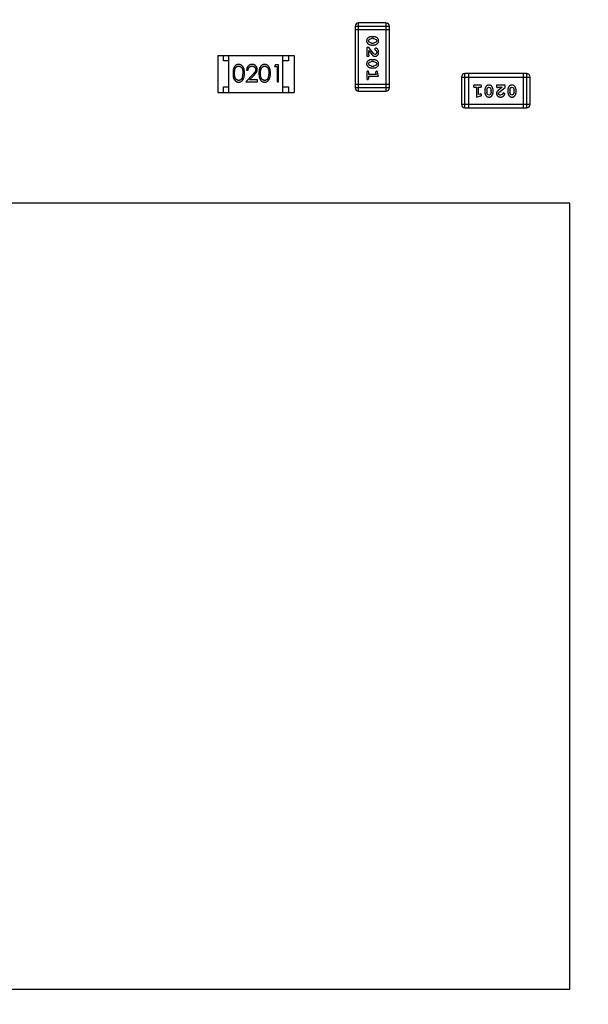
# Model space of a CAD drawing. Header units: inches. Extents: x 246 to 500, y -220 to -17.
# Tile 99 of 118: x 461 to 466, y -104 to -95. Entities that reach past the tile are written whole.
import ezdxf

# ---------------------------------------------------------------- set-up
doc = ezdxf.new("R2010")
doc.units = ezdxf.units.IN
doc.header["$LTSCALE"] = 1.21
doc.header["$MEASUREMENT"] = 0
doc.header["$PDMODE"] = 3
doc.header["$PDSIZE"] = 0.3125
doc.layers.get('0').update_dxf_attribs({"linetype": 'CONTINUOUS'})
doc.layers.get('Defpoints').update_dxf_attribs({"linetype": 'CONTINUOUS'})
doc.layers.add('DIM', color=3, linetype='CONTINUOUS')
doc.styles.get("Standard").update_dxf_attribs({"font": 'txt', "width": 0.8})
doc.dimstyles.get("Standard").update_dxf_attribs({"dimtxt": 0.15625, "dimasz": 0.1875, "dimexe": 0.125, "dimexo": 0.0625, "dimgap": 0.09, "dimtad": 0, "dimtih": 1, "dimtoh": 1, "dimzin": 4, "dimdsep": 46, "dimtxsty": 'Standard', "dimblk": '_FILLED', "dimblk1": '_FILLED', "dimblk2": '_FILLED', "dimcen": 0.09, "dimazin": 1, "dimtp": 0.01, "dimtm": 0.01, "dimtfac": 1, "dimtofl": 0, "dimtmove": 0, "dimatfit": 3, "dimldrblk": '_FILLED', "dimfxl": 1, "dimtolj": 1, "dimtzin": 4, "dimarcsym": 0})

# ---------------------------------------------------------------- blocks, each defined once
blk = doc.blocks.new('_FILLED')
at = {"color": 0, "linetype": 'ByBlock'}
blk.add_solid([(0, 0), (-1, 0.1667), (-1, -0.1667)], dxfattribs=at)
blk = doc.blocks.new('*D60')
at = {"layer": 'Defpoints', "color": 0}
for p in [(481.9401, -91.8581), (457.6897, -127.8567), (492.1011, -127.8567)]:
    blk.add_point(p, dxfattribs=at)
at = {"layer": 'DIM', "color": 0, "lineweight": -2}
for p, q in [((482.0026, -91.8581), (492.2261, -91.8581)), ((492.1011, -93.8581), (492.1011, -106.8341)), ((492.1011, -125.8567), (492.1011, -112.8807)), ((457.7522, -127.8567), (492.2261, -127.8567))]:
    blk.add_line(p, q, dxfattribs=at)
at = {"layer": 'DIM', "color": 0, "lineweight": -2, "xscale": 2, "yscale": 2, "zscale": 2}
for p, rotation in [((492.1011, -91.8581), 90), ((492.1011, -127.8567), 270)]:
    blk.add_blockref('_FILLED', p, dxfattribs=dict(at, rotation=rotation))
at = {"layer": 'DIM', "color": 0, "insert": (492.1011, -109.8574), "char_height": 2, "attachment_point": 5, "rotation": 90}
blk.add_mtext('\\A1;36.00', dxfattribs=at)

msp = doc.modelspace()

# ---------------------------------------------------------------- linework, layer by layer
at = {"color": 7, "linetype": 'Continuous'}
for p, q in [((463.8879, -95.0844), (463.8879, -95.6331)), ((463.8879, -95.0844), (464.1927, -95.0844)), ((463.8879, -95.1149), (464.1927, -95.1149)), ((463.9184, -95.6636), (463.9184, -95.054)), ((464.1622, -95.054), (463.9184, -95.054)), ((464.1622, -95.054), (464.1622, -95.6636)), ((464.1927, -95.6331), (464.1927, -95.0844)), ((464.0072, -95.2149), (464.0125, -95.2028)), ((464.0125, -95.2028), (464.0348, -95.1951)), ((464.0523, -95.1778), (464.0345, -95.1778)), ((464.052, -95.1951), (464.0348, -95.1951)), ((464.052, -95.1951), (464.0738, -95.2024)), ((464.0738, -95.2024), (464.0796, -95.2148)), ((463.9915, -95.2754), (463.9915, -95.3525)), ((464.0104, -95.2754), (463.9915, -95.2754)), ((464.013, -95.2272), (464.0072, -95.2149)), ((464.0554, -95.3304), (464.0104, -95.2754)), ((464.0348, -95.2345), (464.013, -95.2272)), ((464.0345, -95.2518), (464.0523, -95.2518)), ((464.0348, -95.2345), (464.052, -95.2345)), ((464.0743, -95.2269), (464.052, -95.2345)), ((464.0676, -95.2785), (464.0592, -95.2873)), ((464.0592, -95.2873), (464.0657, -95.2958)), ((464.0657, -95.2958), (464.0742, -95.3008)), ((464.0796, -95.2148), (464.0743, -95.2269)), ((462.6651, -95.3438), (462.6651, -95.6738)), ((462.6651, -95.3438), (463.3451, -95.3438)), ((462.7151, -95.3938), (462.7151, -95.3438)), ((462.7651, -95.6738), (462.7651, -95.3438)), ((463.2451, -95.6738), (463.2451, -95.3438)), ((463.2951, -95.3438), (463.2951, -95.3938)), ((463.3451, -95.3438), (463.3451, -95.6738)), ((463.9915, -95.3525), (463.9994, -95.3525)), ((464.0088, -95.3383), (464.0088, -95.3021)), ((464.0088, -95.3021), (464.0358, -95.3357)), ((464.012, -95.3438), (464.0088, -95.3383)), ((464.0523, -95.3823), (464.0345, -95.3823)), ((464.0651, -95.3352), (464.0554, -95.3304)), ((464.0742, -95.3008), (464.0796, -95.3157)), ((462.7651, -95.3938), (462.7151, -95.3938)), ((463.1792, -95.4285), (463.1704, -95.4439)), ((463.1704, -95.4439), (463.1934, -95.4439)), ((463.2069, -95.4285), (463.1792, -95.4285)), ((463.1934, -95.4439), (463.1934, -95.5785)), ((463.2069, -95.5785), (463.2069, -95.4285)), ((463.2951, -95.3938), (463.2451, -95.3938)), ((464.0072, -95.4194), (464.0125, -95.4073)), ((464.013, -95.4317), (464.0072, -95.4194)), ((464.0125, -95.4073), (464.0348, -95.3997)), ((464.0348, -95.439), (464.013, -95.4317)), ((464.0345, -95.4563), (464.0523, -95.4563)), ((464.052, -95.3997), (464.0348, -95.3997)), ((464.0348, -95.439), (464.052, -95.439)), ((464.052, -95.3997), (464.0738, -95.4069)), ((464.0743, -95.4314), (464.052, -95.439)), ((464.0738, -95.4069), (464.0796, -95.4193)), ((464.0796, -95.4193), (464.0743, -95.4314)), ((462.8896, -95.5035), (462.8839, -95.5412)), ((462.9747, -95.5164), (462.9165, -95.5785)), ((462.9223, -95.4746), (462.9357, -95.4746)), ((462.9486, -95.5631), (462.9862, -95.5231)), ((463.1204, -95.5035), (463.1147, -95.5412)), ((463.9915, -95.4956), (463.9915, -95.5475)), ((464.0088, -95.5129), (464.0088, -95.4956)), ((464.0738, -95.5129), (464.0088, -95.5129)), ((464.0088, -95.5475), (464.0088, -95.5302)), ((464.0088, -95.5302), (464.0969, -95.5302)), ((464.0779, -95.4846), (464.0686, -95.4925)), ((464.0686, -95.4925), (464.0696, -95.4979)), ((464.0696, -95.4979), (464.0738, -95.5129)), ((464.0969, -95.5302), (464.087, -95.4936)), ((464.8346, -95.5369), (464.8346, -95.7807)), ((464.8346, -95.5369), (465.4442, -95.5369)), ((464.865, -95.8112), (464.865, -95.5064)), ((465.4137, -95.5064), (464.865, -95.5064)), ((464.8955, -95.5064), (464.8955, -95.8112)), ((465.3832, -95.5064), (465.3832, -95.8112)), ((465.4137, -95.5064), (465.4137, -95.8112)), ((465.4442, -95.7807), (465.4442, -95.5369)), ((462.7151, -95.6738), (462.7151, -95.6238)), ((462.7151, -95.6238), (462.7651, -95.6238)), ((462.9165, -95.5785), (463.0184, -95.5785)), ((463.0184, -95.5631), (462.9486, -95.5631)), ((463.0184, -95.5785), (463.0184, -95.5631)), ((463.1934, -95.5785), (463.2069, -95.5785)), ((463.2451, -95.6238), (463.2951, -95.6238)), ((463.2951, -95.6238), (463.2951, -95.6738)), ((464.1927, -95.6026), (463.8879, -95.6026)), ((464.1927, -95.6331), (463.8879, -95.6331)), ((465.0025, -95.61), (464.9506, -95.61)), ((464.9506, -95.6273), (464.9679, -95.6273)), ((464.9679, -95.6273), (464.9679, -95.7154)), ((464.9852, -95.6923), (464.9852, -95.6273)), ((464.9852, -95.6273), (465.0025, -95.6273)), ((465.0591, -95.6533), (465.0664, -95.6316)), ((465.0664, -95.6316), (465.0787, -95.6258)), ((465.0787, -95.6258), (465.0908, -95.6311)), ((465.0908, -95.6311), (465.0985, -95.6533)), ((465.1457, -95.61), (465.1457, -95.6179)), ((465.2227, -95.61), (465.1457, -95.61)), ((465.1543, -95.6305), (465.1598, -95.6273)), ((465.1598, -95.6273), (465.196, -95.6273)), ((465.196, -95.6273), (465.1624, -95.6544)), ((465.1677, -95.6739), (465.2227, -95.6289)), ((465.2227, -95.6289), (465.2227, -95.61)), ((465.2636, -95.6533), (465.2709, -95.6316)), ((465.2709, -95.6316), (465.2832, -95.6258)), ((465.2832, -95.6258), (465.2953, -95.6311)), ((465.2953, -95.6311), (465.303, -95.6533)), ((462.6651, -95.6738), (463.3451, -95.6738)), ((463.9184, -95.6636), (464.1622, -95.6636)), ((464.9679, -95.7154), (465.0045, -95.7056)), ((465.0002, -95.6882), (464.9852, -95.6923)), ((465.0056, -95.6871), (465.0002, -95.6882)), ((465.0135, -95.6964), (465.0056, -95.6871)), ((465.0418, -95.6531), (465.0418, -95.6708)), ((465.0591, -95.6533), (465.0591, -95.6706)), ((465.0667, -95.6928), (465.0591, -95.6706)), ((465.0788, -95.6981), (465.0667, -95.6928)), ((465.0912, -95.6923), (465.0788, -95.6981)), ((465.0985, -95.6706), (465.0912, -95.6923)), ((465.0985, -95.6706), (465.0985, -95.6533)), ((465.1158, -95.6708), (465.1158, -95.6531)), ((465.163, -95.6836), (465.1677, -95.6739)), ((465.1973, -95.6927), (465.1825, -95.6981)), ((465.2023, -95.6842), (465.1973, -95.6927)), ((465.2108, -95.6777), (465.2023, -95.6842)), ((465.2196, -95.6861), (465.2108, -95.6777)), ((465.2463, -95.6531), (465.2463, -95.6708)), ((465.2636, -95.6533), (465.2636, -95.6706)), ((465.2712, -95.6928), (465.2636, -95.6706)), ((465.2834, -95.6981), (465.2712, -95.6928)), ((465.2957, -95.6923), (465.2834, -95.6981)), ((465.303, -95.6706), (465.2957, -95.6923)), ((465.303, -95.6706), (465.303, -95.6533)), ((465.3203, -95.6708), (465.3203, -95.6531)), ((465.4442, -95.7807), (464.8346, -95.7807)), ((464.865, -95.8112), (465.4137, -95.8112)), ((465.7989, -96.6587), (458.7989, -96.6587)), ((465.7989, -103.6587), (465.7989, -96.6587)), ((458.7989, -103.6587), (465.7989, -103.6587))]:
    msp.add_line(p, q, dxfattribs=at)
for centre, start, end in [((463.9184, -95.0844), 89.9999, 179.9999), ((464.1622, -95.0844), 359.9999, 89.9999), ((464.865, -95.5369), 89.9999, 179.9999), ((465.4137, -95.5369), 359.9999, 89.9999), ((463.9184, -95.6331), 179.9999, 269.9999), ((464.1622, -95.6331), 269.9999, 359.9999), ((464.865, -95.7807), 179.9999, 269.9999), ((465.4137, -95.7807), 269.9999, 359.9999)]:
    msp.add_arc(centre, 0.0305, start, end, dxfattribs=at)
for points, knots in [([(464.0345, -95.1778), (464.0335, -95.1779), (464.0313, -95.1779), (464.0282, -95.1782), (464.025, -95.1787), (464.0219, -95.1794), (464.0189, -95.1803), (464.0159, -95.1814), (464.0129, -95.1826), (464.0101, -95.1841), (464.0073, -95.1857), (464.0048, -95.1873), (464.0025, -95.189), (464.0004, -95.1906), (463.9985, -95.1923), (463.9968, -95.194), (463.9954, -95.1957), (463.9938, -95.1981), (463.9922, -95.2013), (463.9909, -95.2055), (463.9901, -95.2101), (463.99, -95.2132), (463.9899, -95.2149)], [0, 0, 0, 0, 0.049886, 0.09882, 0.148132, 0.19689, 0.246038, 0.295176, 0.345305, 0.395692, 0.445312, 0.491875, 0.535813, 0.577009, 0.616081, 0.652689, 0.687585, 0.720206, 0.785062, 0.85223, 0.923759, 1, 1, 1, 1]), ([(464.0969, -95.2146), (464.0969, -95.2132), (464.0968, -95.2104), (464.0961, -95.2063), (464.095, -95.2025), (464.0934, -95.1989), (464.0913, -95.1956), (464.0888, -95.1925), (464.0858, -95.1898), (464.0824, -95.1873), (464.0789, -95.1851), (464.0752, -95.1832), (464.0715, -95.1815), (464.0677, -95.1802), (464.0639, -95.1791), (464.0601, -95.1784), (464.0562, -95.1779), (464.0536, -95.1779), (464.0523, -95.1778)], [0, 0, 0, 0, 0.06692, 0.130834, 0.19258, 0.252759, 0.312631, 0.373411, 0.436359, 0.501894, 0.568244, 0.632472, 0.69556, 0.757163, 0.818592, 0.878885, 0.939235, 1, 1, 1, 1]), ([(463.9899, -95.2149), (463.99, -95.2163), (463.99, -95.2191), (463.9908, -95.2232), (463.9919, -95.2271), (463.9935, -95.2306), (463.9955, -95.234), (463.998, -95.237), (464.001, -95.2398), (464.0043, -95.2423), (464.0079, -95.2445), (464.0116, -95.2464), (464.0153, -95.2481), (464.0191, -95.2494), (464.0229, -95.2505), (464.0267, -95.2512), (464.0306, -95.2517), (464.0332, -95.2517), (464.0345, -95.2518)], [0, 0, 0, 0, 0.067217, 0.131051, 0.19272, 0.252824, 0.312745, 0.373449, 0.436041, 0.501494, 0.567761, 0.632087, 0.695096, 0.757109, 0.817993, 0.878657, 0.939311, 1, 1, 1, 1]), ([(464.0523, -95.2518), (464.0534, -95.2518), (464.0555, -95.2517), (464.0587, -95.2514), (464.0618, -95.2509), (464.0649, -95.2502), (464.068, -95.2493), (464.071, -95.2482), (464.074, -95.2469), (464.0768, -95.2454), (464.0796, -95.2438), (464.0821, -95.2422), (464.0845, -95.2405), (464.0866, -95.2388), (464.0884, -95.2371), (464.0901, -95.2354), (464.0915, -95.2337), (464.0931, -95.2313), (464.0947, -95.2281), (464.096, -95.224), (464.0968, -95.2194), (464.0969, -95.2163), (464.0969, -95.2146)], [0, 0, 0, 0, 0.049855, 0.099516, 0.148482, 0.19758, 0.246804, 0.296268, 0.346517, 0.397047, 0.446826, 0.49336, 0.537801, 0.579207, 0.617974, 0.654833, 0.689171, 0.722088, 0.786392, 0.853518, 0.924186, 1, 1, 1, 1]), ([(464.0969, -95.3158), (464.0968, -95.3141), (464.0967, -95.3107), (464.0959, -95.3058), (464.0944, -95.301), (464.0925, -95.2966), (464.09, -95.2924), (464.0872, -95.2888), (464.0839, -95.2856), (464.0803, -95.2831), (464.0768, -95.2811), (464.0735, -95.2797), (464.0704, -95.2787), (464.0685, -95.2786), (464.0676, -95.2785)], [0, 0, 0, 0, 0.098286, 0.193983, 0.289056, 0.384352, 0.477435, 0.566197, 0.652355, 0.737986, 0.818188, 0.887401, 0.94802, 1, 1, 1, 1]), ([(464.0345, -95.3823), (464.0335, -95.3824), (464.0313, -95.3824), (464.0282, -95.3827), (464.025, -95.3832), (464.0219, -95.3839), (464.0189, -95.3848), (464.0159, -95.3859), (464.0129, -95.3872), (464.0101, -95.3886), (464.0073, -95.3902), (464.0048, -95.3918), (464.0025, -95.3935), (464.0004, -95.3951), (463.9985, -95.3968), (463.9968, -95.3985), (463.9954, -95.4003), (463.9938, -95.4026), (463.9922, -95.4058), (463.9909, -95.41), (463.9901, -95.4146), (463.99, -95.4177), (463.9899, -95.4194)], [0, 0, 0, 0, 0.049886, 0.09882, 0.148132, 0.19689, 0.246038, 0.295176, 0.345305, 0.395692, 0.445312, 0.491875, 0.535813, 0.577009, 0.616081, 0.652689, 0.687585, 0.720206, 0.785062, 0.85223, 0.923759, 1, 1, 1, 1]), ([(463.9994, -95.3525), (464.0004, -95.3524), (464.0024, -95.3524), (464.0051, -95.352), (464.0074, -95.3513), (464.0091, -95.3502), (464.0104, -95.3489), (464.0113, -95.3474), (464.0119, -95.3457), (464.0119, -95.3444), (464.012, -95.3438)], [0, 0, 0, 0, 0.1844, 0.34094, 0.473574, 0.586824, 0.690029, 0.789175, 0.890445, 1, 1, 1, 1]), ([(464.0358, -95.3357), (464.0366, -95.3366), (464.0381, -95.3383), (464.0403, -95.3406), (464.0424, -95.3427), (464.0444, -95.3446), (464.0463, -95.3462), (464.0481, -95.3476), (464.0497, -95.3487), (464.0518, -95.3498), (464.0543, -95.3509), (464.0575, -95.3518), (464.0608, -95.3524), (464.063, -95.3524), (464.0641, -95.3525)], [0, 0, 0, 0, 0.103002, 0.197728, 0.285279, 0.365235, 0.437224, 0.502446, 0.560545, 0.611446, 0.707576, 0.80349, 0.900532, 1, 1, 1, 1]), ([(464.0969, -95.4191), (464.0969, -95.4177), (464.0968, -95.4149), (464.0961, -95.4108), (464.095, -95.407), (464.0934, -95.4034), (464.0913, -95.4001), (464.0888, -95.3971), (464.0858, -95.3943), (464.0824, -95.3918), (464.0789, -95.3896), (464.0752, -95.3877), (464.0715, -95.386), (464.0677, -95.3847), (464.0639, -95.3836), (464.0601, -95.3829), (464.0562, -95.3824), (464.0536, -95.3824), (464.0523, -95.3823)], [0, 0, 0, 0, 0.06692, 0.130834, 0.19258, 0.252759, 0.312631, 0.373411, 0.436359, 0.501894, 0.568244, 0.632472, 0.69556, 0.757163, 0.818592, 0.878885, 0.939235, 1, 1, 1, 1]), ([(464.0641, -95.3525), (464.0653, -95.3524), (464.0675, -95.3523), (464.0707, -95.3519), (464.0738, -95.3511), (464.0768, -95.3499), (464.0796, -95.3485), (464.0823, -95.3467), (464.0849, -95.3446), (464.0874, -95.3422), (464.0896, -95.3395), (464.0916, -95.3367), (464.0932, -95.3336), (464.0946, -95.3304), (464.0956, -95.327), (464.0964, -95.3234), (464.0968, -95.3197), (464.0969, -95.3171), (464.0969, -95.3158)], [0, 0, 0, 0, 0.060981, 0.120256, 0.178148, 0.236115, 0.293993, 0.352864, 0.413358, 0.476056, 0.539296, 0.602396, 0.665116, 0.728325, 0.792919, 0.859317, 0.928302, 1, 1, 1, 1]), ([(464.0796, -95.3157), (464.0796, -95.3171), (464.0795, -95.3198), (464.0786, -95.3236), (464.0772, -95.327), (464.0753, -95.3298), (464.0731, -95.3322), (464.0706, -95.3339), (464.0679, -95.3349), (464.066, -95.3351), (464.0651, -95.3352)], [0, 0, 0, 0, 0.156344, 0.299348, 0.4327, 0.561, 0.682299, 0.791883, 0.89611, 1, 1, 1, 1]), ([(462.8513, -95.4246), (462.8501, -95.4247), (462.8478, -95.4247), (462.8443, -95.4251), (462.8409, -95.4258), (462.8376, -95.4267), (462.8344, -95.4279), (462.8313, -95.4293), (462.8283, -95.4311), (462.8253, -95.433), (462.8225, -95.4352), (462.8198, -95.4377), (462.8174, -95.4404), (462.8151, -95.4433), (462.8129, -95.4466), (462.8109, -95.45), (462.8091, -95.4537), (462.8074, -95.4577), (462.8059, -95.462), (462.8046, -95.4667), (462.8035, -95.4718), (462.8027, -95.4773), (462.802, -95.4833), (462.8015, -95.4897), (462.8012, -95.4965), (462.8011, -95.5011), (462.8011, -95.5036)], [0, 0, 0, 0, 0.033742, 0.066533, 0.099153, 0.13154, 0.164087, 0.196563, 0.229707, 0.263315, 0.297504, 0.331686, 0.366482, 0.4021, 0.438958, 0.476748, 0.515985, 0.556589, 0.599519, 0.645765, 0.695487, 0.748721, 0.805687, 0.866754, 0.931405, 1, 1, 1, 1]), ([(462.8146, -95.5035), (462.8146, -95.5015), (462.8146, -95.4976), (462.8149, -95.4919), (462.8152, -95.4866), (462.8157, -95.4817), (462.8163, -95.4772), (462.8172, -95.4731), (462.8181, -95.4693), (462.8192, -95.4659), (462.8204, -95.4628), (462.8217, -95.4599), (462.8232, -95.4572), (462.8249, -95.4547), (462.8266, -95.4523), (462.8285, -95.4502), (462.8305, -95.4483), (462.8334, -95.446), (462.8371, -95.4437), (462.8418, -95.4415), (462.8467, -95.4403), (462.8501, -95.4401), (462.8517, -95.44)], [0, 0, 0, 0, 0.073302, 0.142286, 0.206253, 0.266017, 0.321612, 0.372532, 0.419497, 0.462398, 0.502825, 0.541489, 0.579034, 0.615143, 0.650298, 0.684912, 0.718701, 0.752189, 0.817245, 0.879117, 0.939613, 1, 1, 1, 1]), ([(462.903, -95.5036), (462.903, -95.5012), (462.903, -95.4968), (462.9027, -95.4902), (462.9021, -95.484), (462.9014, -95.4781), (462.9004, -95.4727), (462.8993, -95.4675), (462.8979, -95.4628), (462.8963, -95.4584), (462.8944, -95.4543), (462.8925, -95.4504), (462.8904, -95.4469), (462.8882, -95.4436), (462.8858, -95.4406), (462.8832, -95.4378), (462.8805, -95.4353), (462.8776, -95.433), (462.8746, -95.431), (462.8715, -95.4293), (462.8684, -95.4279), (462.8651, -95.4267), (462.8618, -95.4258), (462.8583, -95.4251), (462.8548, -95.4247), (462.8525, -95.4247), (462.8513, -95.4246)], [0, 0, 0, 0, 0.065278, 0.127205, 0.186168, 0.241675, 0.294115, 0.343609, 0.390387, 0.434463, 0.476646, 0.517002, 0.555936, 0.593716, 0.630057, 0.665601, 0.700745, 0.734917, 0.768681, 0.802087, 0.834849, 0.867433, 0.900138, 0.932806, 0.966212, 1, 1, 1, 1]), ([(462.8517, -95.44), (462.8534, -95.4401), (462.8566, -95.4403), (462.8615, -95.4415), (462.8662, -95.4437), (462.8699, -95.446), (462.8728, -95.4483), (462.8748, -95.4503), (462.8768, -95.4525), (462.8786, -95.455), (462.8803, -95.4577), (462.8818, -95.4607), (462.8833, -95.4638), (462.8846, -95.4673), (462.8857, -95.4709), (462.8868, -95.4748), (462.8876, -95.479), (462.8884, -95.4834), (462.8889, -95.4881), (462.8893, -95.493), (462.8895, -95.4982), (462.8896, -95.5017), (462.8896, -95.5035)], [0, 0, 0, 0, 0.059689, 0.119507, 0.181075, 0.246162, 0.279894, 0.314468, 0.350403, 0.387474, 0.426147, 0.466624, 0.508745, 0.553328, 0.600058, 0.649177, 0.700552, 0.754894, 0.811825, 0.871514, 0.934319, 1, 1, 1, 1]), ([(462.9712, -95.4246), (462.9695, -95.4247), (462.9662, -95.4248), (462.9614, -95.4254), (462.9568, -95.4266), (462.9523, -95.4281), (462.9481, -95.4301), (462.9441, -95.4325), (462.9403, -95.4354), (462.9367, -95.4387), (462.9335, -95.4423), (462.9306, -95.4462), (462.9282, -95.4503), (462.9261, -95.4547), (462.9245, -95.4593), (462.9233, -95.4642), (462.9225, -95.4694), (462.9224, -95.4729), (462.9223, -95.4746)], [0, 0, 0, 0, 0.06445, 0.126725, 0.187421, 0.247417, 0.306749, 0.366595, 0.427749, 0.490235, 0.553031, 0.614805, 0.676505, 0.738096, 0.801021, 0.864897, 0.931209, 1, 1, 1, 1]), ([(462.9357, -95.4746), (462.9359, -95.4733), (462.9361, -95.4707), (462.9369, -95.4669), (462.9378, -95.4634), (462.939, -95.4601), (462.9406, -95.457), (462.9423, -95.4541), (462.9443, -95.4515), (462.9465, -95.4491), (462.949, -95.447), (462.9516, -95.4451), (462.9544, -95.4435), (462.9573, -95.4423), (462.9604, -95.4413), (462.9636, -95.4405), (462.967, -95.4401), (462.9693, -95.4401), (462.9705, -95.44)], [0, 0, 0, 0, 0.073648, 0.143686, 0.210962, 0.275557, 0.338064, 0.399311, 0.4594, 0.51934, 0.579024, 0.637809, 0.695959, 0.754122, 0.813113, 0.873453, 0.935561, 1, 1, 1, 1]), ([(462.9705, -95.44), (462.9716, -95.4401), (462.9738, -95.4401), (462.9771, -95.4406), (462.9802, -95.4412), (462.9831, -95.4422), (462.986, -95.4435), (462.9887, -95.445), (462.9912, -95.4469), (462.9936, -95.449), (462.9958, -95.4513), (462.9977, -95.4537), (462.9994, -95.4562), (463.0008, -95.4588), (463.0018, -95.4616), (463.0025, -95.4644), (463.003, -95.4674), (463.003, -95.4694), (463.003, -95.4704)], [0, 0, 0, 0, 0.068027, 0.133505, 0.19695, 0.26027, 0.322741, 0.384982, 0.448465, 0.513424, 0.578224, 0.640011, 0.700094, 0.760067, 0.819012, 0.877878, 0.938035, 1, 1, 1, 1]), ([(463.0165, -95.4692), (463.0165, -95.4678), (463.0164, -95.4648), (463.0158, -95.4605), (463.0148, -95.4564), (463.0135, -95.4524), (463.0117, -95.4485), (463.0095, -95.4448), (463.007, -95.4412), (463.004, -95.4379), (463.0008, -95.4347), (462.9973, -95.4321), (462.9935, -95.4298), (462.9895, -95.4279), (462.9853, -95.4264), (462.9808, -95.4254), (462.9761, -95.4248), (462.9728, -95.4247), (462.9712, -95.4246)], [0, 0, 0, 0, 0.06271, 0.123347, 0.183401, 0.242828, 0.302097, 0.36242, 0.423725, 0.487032, 0.550491, 0.612709, 0.674265, 0.73617, 0.799211, 0.863483, 0.930525, 1, 1, 1, 1]), ([(463.003, -95.4704), (463.003, -95.4721), (463.0029, -95.4753), (463.0018, -95.4801), (463.0001, -95.4847), (462.9981, -95.4885), (462.9961, -95.4917), (462.9942, -95.4944), (462.9919, -95.4973), (462.9892, -95.5006), (462.9861, -95.5041), (462.9827, -95.5079), (462.9788, -95.5121), (462.9761, -95.5149), (462.9747, -95.5164)], [0, 0, 0, 0, 0.088014, 0.174976, 0.2638, 0.355443, 0.406413, 0.465519, 0.533076, 0.609353, 0.693899, 0.787171, 0.889197, 1, 1, 1, 1]), ([(462.9862, -95.5231), (462.9876, -95.5215), (462.9904, -95.5185), (462.9943, -95.5142), (462.9979, -95.5101), (463.0011, -95.5062), (463.0039, -95.5026), (463.0064, -95.4992), (463.0085, -95.496), (463.0108, -95.4922), (463.0131, -95.4875), (463.0151, -95.4816), (463.0163, -95.4755), (463.0164, -95.4713), (463.0165, -95.4692)], [0, 0, 0, 0, 0.09953, 0.192079, 0.277712, 0.357454, 0.429648, 0.495771, 0.555538, 0.608657, 0.707578, 0.804328, 0.901298, 1, 1, 1, 1]), ([(463.082, -95.4246), (463.0809, -95.4247), (463.0785, -95.4247), (463.0751, -95.4251), (463.0717, -95.4258), (463.0684, -95.4267), (463.0652, -95.4279), (463.0621, -95.4293), (463.0591, -95.4311), (463.0561, -95.433), (463.0533, -95.4352), (463.0506, -95.4377), (463.0482, -95.4404), (463.0458, -95.4433), (463.0437, -95.4466), (463.0416, -95.45), (463.0398, -95.4537), (463.0382, -95.4577), (463.0367, -95.462), (463.0354, -95.4667), (463.0343, -95.4718), (463.0334, -95.4773), (463.0327, -95.4833), (463.0322, -95.4897), (463.0319, -95.4965), (463.0319, -95.5011), (463.0319, -95.5036)], [0, 0, 0, 0, 0.033742, 0.066533, 0.099153, 0.13154, 0.164087, 0.196563, 0.229707, 0.263315, 0.297504, 0.331686, 0.366482, 0.4021, 0.438958, 0.476748, 0.515985, 0.556589, 0.599519, 0.645765, 0.695487, 0.748721, 0.805687, 0.866754, 0.931405, 1, 1, 1, 1]), ([(463.0454, -95.5035), (463.0454, -95.5015), (463.0454, -95.4976), (463.0456, -95.4919), (463.046, -95.4866), (463.0465, -95.4817), (463.0471, -95.4772), (463.0479, -95.4731), (463.0488, -95.4693), (463.0499, -95.4659), (463.0512, -95.4628), (463.0525, -95.4599), (463.054, -95.4572), (463.0557, -95.4547), (463.0574, -95.4523), (463.0593, -95.4502), (463.0613, -95.4483), (463.0642, -95.446), (463.0679, -95.4437), (463.0726, -95.4415), (463.0775, -95.4403), (463.0808, -95.4401), (463.0825, -95.44)], [0, 0, 0, 0, 0.073302, 0.142286, 0.206253, 0.266017, 0.321612, 0.372532, 0.419497, 0.462398, 0.502825, 0.541489, 0.579034, 0.615143, 0.650298, 0.684912, 0.718701, 0.752189, 0.817245, 0.879117, 0.939613, 1, 1, 1, 1]), ([(463.1338, -95.5036), (463.1338, -95.5012), (463.1337, -95.4968), (463.1334, -95.4902), (463.1329, -95.484), (463.1322, -95.4781), (463.1312, -95.4727), (463.1301, -95.4675), (463.1286, -95.4628), (463.127, -95.4584), (463.1252, -95.4543), (463.1233, -95.4504), (463.1212, -95.4469), (463.119, -95.4436), (463.1165, -95.4406), (463.114, -95.4378), (463.1113, -95.4353), (463.1084, -95.433), (463.1054, -95.431), (463.1023, -95.4293), (463.0991, -95.4279), (463.0959, -95.4267), (463.0925, -95.4258), (463.0891, -95.4251), (463.0856, -95.4247), (463.0832, -95.4247), (463.082, -95.4246)], [0, 0, 0, 0, 0.065278, 0.127205, 0.186168, 0.241675, 0.294115, 0.343609, 0.390387, 0.434463, 0.476646, 0.517002, 0.555936, 0.593716, 0.630057, 0.665601, 0.700745, 0.734917, 0.768681, 0.802087, 0.834849, 0.867433, 0.900138, 0.932806, 0.966212, 1, 1, 1, 1]), ([(463.0825, -95.44), (463.0841, -95.4401), (463.0874, -95.4403), (463.0923, -95.4415), (463.0969, -95.4437), (463.1007, -95.446), (463.1035, -95.4483), (463.1056, -95.4503), (463.1076, -95.4525), (463.1094, -95.455), (463.111, -95.4577), (463.1126, -95.4607), (463.114, -95.4638), (463.1154, -95.4673), (463.1165, -95.4709), (463.1176, -95.4748), (463.1184, -95.479), (463.1191, -95.4834), (463.1197, -95.4881), (463.1201, -95.493), (463.1203, -95.4982), (463.1203, -95.5017), (463.1204, -95.5035)], [0, 0, 0, 0, 0.059689, 0.119507, 0.181075, 0.246162, 0.279894, 0.314468, 0.350403, 0.387474, 0.426147, 0.466624, 0.508745, 0.553328, 0.600058, 0.649177, 0.700552, 0.754894, 0.811825, 0.871514, 0.934319, 1, 1, 1, 1]), ([(463.9899, -95.4194), (463.99, -95.4208), (463.99, -95.4237), (463.9908, -95.4277), (463.9919, -95.4316), (463.9935, -95.4352), (463.9955, -95.4385), (463.998, -95.4415), (464.001, -95.4443), (464.0043, -95.4468), (464.0079, -95.449), (464.0116, -95.4509), (464.0153, -95.4526), (464.0191, -95.4539), (464.0229, -95.455), (464.0267, -95.4558), (464.0306, -95.4562), (464.0332, -95.4563), (464.0345, -95.4563)], [0, 0, 0, 0, 0.067217, 0.131051, 0.19272, 0.252824, 0.312745, 0.373449, 0.436041, 0.501494, 0.567761, 0.632087, 0.695096, 0.757109, 0.817993, 0.878657, 0.939311, 1, 1, 1, 1]), ([(464.0523, -95.4563), (464.0534, -95.4563), (464.0555, -95.4562), (464.0587, -95.4559), (464.0618, -95.4554), (464.0649, -95.4547), (464.068, -95.4538), (464.071, -95.4527), (464.074, -95.4514), (464.0768, -95.4499), (464.0796, -95.4483), (464.0821, -95.4467), (464.0845, -95.445), (464.0866, -95.4433), (464.0884, -95.4416), (464.0901, -95.4399), (464.0915, -95.4382), (464.0931, -95.4358), (464.0947, -95.4327), (464.096, -95.4285), (464.0968, -95.4239), (464.0969, -95.4208), (464.0969, -95.4191)], [0, 0, 0, 0, 0.049855, 0.099516, 0.148482, 0.19758, 0.246804, 0.296268, 0.346517, 0.397047, 0.446826, 0.49336, 0.537801, 0.579207, 0.617974, 0.654833, 0.689171, 0.722088, 0.786392, 0.853518, 0.924186, 1, 1, 1, 1]), ([(462.8011, -95.5036), (462.8011, -95.5059), (462.8012, -95.5106), (462.8015, -95.5173), (462.802, -95.5237), (462.8027, -95.5296), (462.8036, -95.5352), (462.8046, -95.5403), (462.806, -95.545), (462.8075, -95.5494), (462.8092, -95.5534), (462.811, -95.5571), (462.813, -95.5606), (462.8152, -95.5638), (462.8175, -95.5667), (462.82, -95.5695), (462.8227, -95.5719), (462.8254, -95.5741), (462.8284, -95.576), (462.8314, -95.5777), (462.8345, -95.5792), (462.8377, -95.5803), (462.8409, -95.5812), (462.8443, -95.5819), (462.8478, -95.5823), (462.8501, -95.5823), (462.8513, -95.5823)], [0, 0, 0, 0, 0.068113, 0.132564, 0.193427, 0.250218, 0.303569, 0.353576, 0.400235, 0.443586, 0.484619, 0.524292, 0.56238, 0.599049, 0.63494, 0.669782, 0.704009, 0.737842, 0.771098, 0.803896, 0.836415, 0.868639, 0.900715, 0.933378, 0.966213, 1, 1, 1, 1]), ([(462.8517, -95.567), (462.8501, -95.5669), (462.8468, -95.5667), (462.8419, -95.5654), (462.8372, -95.5633), (462.8334, -95.561), (462.8305, -95.5586), (462.8285, -95.5567), (462.8266, -95.5546), (462.8248, -95.5523), (462.8232, -95.5498), (462.8217, -95.547), (462.8204, -95.5441), (462.8191, -95.541), (462.818, -95.5376), (462.8171, -95.5339), (462.8163, -95.5297), (462.8157, -95.5252), (462.8152, -95.5203), (462.8149, -95.515), (462.8146, -95.5094), (462.8146, -95.5055), (462.8146, -95.5035)], [0, 0, 0, 0, 0.060034, 0.120278, 0.182348, 0.247919, 0.281641, 0.315701, 0.350322, 0.385703, 0.421819, 0.459196, 0.497866, 0.538301, 0.58121, 0.628183, 0.679403, 0.734699, 0.794074, 0.858416, 0.927049, 1, 1, 1, 1]), ([(462.8513, -95.5823), (462.8525, -95.5823), (462.8548, -95.5823), (462.8584, -95.5818), (462.8618, -95.5812), (462.8651, -95.5803), (462.8684, -95.579), (462.8716, -95.5776), (462.8747, -95.5758), (462.8777, -95.5739), (462.8806, -95.5716), (462.8833, -95.5691), (462.8859, -95.5663), (462.8883, -95.5632), (462.8906, -95.5599), (462.8926, -95.5564), (462.8946, -95.5526), (462.8964, -95.5485), (462.898, -95.5441), (462.8993, -95.5394), (462.9005, -95.5343), (462.9014, -95.5288), (462.9021, -95.523), (462.9027, -95.5169), (462.903, -95.5103), (462.903, -95.5058), (462.903, -95.5036)], [0, 0, 0, 0, 0.033824, 0.067298, 0.10028, 0.133019, 0.165736, 0.198792, 0.232372, 0.266409, 0.301016, 0.336196, 0.371972, 0.408574, 0.446394, 0.485225, 0.525372, 0.567224, 0.611081, 0.65775, 0.70702, 0.759235, 0.814484, 0.873227, 0.934937, 1, 1, 1, 1]), ([(462.8839, -95.5412), (462.8835, -95.5422), (462.8828, -95.5443), (462.8814, -95.5472), (462.88, -95.55), (462.8784, -95.5525), (462.8766, -95.5548), (462.8748, -95.5569), (462.8728, -95.5588), (462.8699, -95.5611), (462.8663, -95.5634), (462.8616, -95.5654), (462.8567, -95.5667), (462.8534, -95.5669), (462.8517, -95.567)], [0, 0, 0, 0, 0.075949, 0.148549, 0.218996, 0.286119, 0.351826, 0.416074, 0.478265, 0.540325, 0.660405, 0.774606, 0.887187, 1, 1, 1, 1]), ([(463.0319, -95.5036), (463.0319, -95.5059), (463.0319, -95.5106), (463.0322, -95.5173), (463.0327, -95.5237), (463.0335, -95.5296), (463.0344, -95.5352), (463.0354, -95.5403), (463.0367, -95.545), (463.0382, -95.5494), (463.0399, -95.5534), (463.0418, -95.5571), (463.0438, -95.5606), (463.046, -95.5638), (463.0483, -95.5667), (463.0508, -95.5695), (463.0534, -95.5719), (463.0562, -95.5741), (463.0591, -95.576), (463.0622, -95.5777), (463.0652, -95.5792), (463.0684, -95.5803), (463.0717, -95.5812), (463.0751, -95.5819), (463.0785, -95.5823), (463.0809, -95.5823), (463.082, -95.5823)], [0, 0, 0, 0, 0.068113, 0.132564, 0.193427, 0.250218, 0.303569, 0.353576, 0.400235, 0.443586, 0.484619, 0.524292, 0.56238, 0.599049, 0.63494, 0.669782, 0.704009, 0.737842, 0.771098, 0.803896, 0.836415, 0.868639, 0.900715, 0.933378, 0.966213, 1, 1, 1, 1]), ([(463.0825, -95.567), (463.0808, -95.5669), (463.0775, -95.5667), (463.0727, -95.5654), (463.0679, -95.5633), (463.0642, -95.561), (463.0613, -95.5586), (463.0593, -95.5567), (463.0574, -95.5546), (463.0556, -95.5523), (463.054, -95.5498), (463.0525, -95.547), (463.0511, -95.5441), (463.0499, -95.541), (463.0488, -95.5376), (463.0479, -95.5339), (463.0471, -95.5297), (463.0464, -95.5252), (463.046, -95.5203), (463.0456, -95.515), (463.0454, -95.5094), (463.0454, -95.5055), (463.0454, -95.5035)], [0, 0, 0, 0, 0.060034, 0.120278, 0.182348, 0.247919, 0.281641, 0.315701, 0.350322, 0.385703, 0.421819, 0.459196, 0.497866, 0.538301, 0.58121, 0.628183, 0.679403, 0.734699, 0.794074, 0.858416, 0.927049, 1, 1, 1, 1]), ([(463.082, -95.5823), (463.0832, -95.5823), (463.0856, -95.5823), (463.0891, -95.5818), (463.0926, -95.5812), (463.0959, -95.5803), (463.0992, -95.579), (463.1024, -95.5776), (463.1055, -95.5758), (463.1085, -95.5739), (463.1114, -95.5716), (463.1141, -95.5691), (463.1167, -95.5663), (463.1191, -95.5632), (463.1213, -95.5599), (463.1234, -95.5564), (463.1253, -95.5526), (463.1271, -95.5485), (463.1287, -95.5441), (463.1301, -95.5394), (463.1312, -95.5343), (463.1322, -95.5288), (463.1329, -95.523), (463.1335, -95.5169), (463.1337, -95.5103), (463.1338, -95.5058), (463.1338, -95.5036)], [0, 0, 0, 0, 0.033824, 0.067298, 0.10028, 0.133019, 0.165736, 0.198792, 0.232372, 0.266409, 0.301016, 0.336196, 0.371972, 0.408574, 0.446394, 0.485225, 0.525372, 0.567224, 0.611081, 0.65775, 0.70702, 0.759235, 0.814484, 0.873227, 0.934937, 1, 1, 1, 1]), ([(463.1147, -95.5412), (463.1143, -95.5422), (463.1135, -95.5443), (463.1122, -95.5472), (463.1107, -95.55), (463.1091, -95.5525), (463.1074, -95.5548), (463.1055, -95.5569), (463.1035, -95.5588), (463.1007, -95.5611), (463.097, -95.5634), (463.0923, -95.5654), (463.0875, -95.5667), (463.0842, -95.5669), (463.0825, -95.567)], [0, 0, 0, 0, 0.075949, 0.148549, 0.218996, 0.286119, 0.351826, 0.416074, 0.478265, 0.540325, 0.660405, 0.774606, 0.887187, 1, 1, 1, 1]), ([(464.0002, -95.4846), (463.9995, -95.4846), (463.9984, -95.4847), (463.9967, -95.4852), (463.9952, -95.486), (463.9938, -95.4872), (463.9928, -95.4888), (463.992, -95.4907), (463.9916, -95.493), (463.9915, -95.4947), (463.9915, -95.4956)], [0, 0, 0, 0, 0.115051, 0.223278, 0.329269, 0.437893, 0.554681, 0.682591, 0.83103, 1, 1, 1, 1]), ([(463.9915, -95.5475), (463.9915, -95.5484), (463.9916, -95.5501), (463.992, -95.5524), (463.9927, -95.5544), (463.9938, -95.5559), (463.9952, -95.5571), (463.9967, -95.5579), (463.9984, -95.5584), (463.9995, -95.5585), (464.0002, -95.5585)], [0, 0, 0, 0, 0.169012, 0.317488, 0.445429, 0.560977, 0.67065, 0.776666, 0.88492, 1, 1, 1, 1]), ([(464.0088, -95.4956), (464.0088, -95.4947), (464.0087, -95.493), (464.0083, -95.4907), (464.0075, -95.4888), (464.0065, -95.4872), (464.0051, -95.486), (464.0036, -95.4852), (464.002, -95.4847), (464.0008, -95.4846), (464.0002, -95.4846)], [0, 0, 0, 0, 0.169102, 0.317658, 0.446239, 0.563118, 0.671828, 0.776546, 0.884858, 1, 1, 1, 1]), ([(464.0002, -95.5585), (464.0008, -95.5585), (464.002, -95.5584), (464.0036, -95.5579), (464.0051, -95.5571), (464.0064, -95.5559), (464.0075, -95.5544), (464.0083, -95.5524), (464.0087, -95.5501), (464.0088, -95.5484), (464.0088, -95.5475)], [0, 0, 0, 0, 0.11517, 0.223509, 0.328254, 0.438012, 0.553651, 0.682263, 0.830856, 1, 1, 1, 1]), ([(464.087, -95.4936), (464.0868, -95.4928), (464.0863, -95.4912), (464.0854, -95.4892), (464.0845, -95.4875), (464.0835, -95.4863), (464.0823, -95.4855), (464.081, -95.485), (464.0795, -95.4846), (464.0784, -95.4846), (464.0779, -95.4846)], [0, 0, 0, 0, 0.187321, 0.344927, 0.475328, 0.579604, 0.674244, 0.773631, 0.882025, 1, 1, 1, 1]), ([(464.9506, -95.61), (464.9497, -95.6101), (464.948, -95.6101), (464.9457, -95.6106), (464.9437, -95.6113), (464.9422, -95.6124), (464.941, -95.6137), (464.9402, -95.6152), (464.9397, -95.6169), (464.9396, -95.6181), (464.9396, -95.6187)], [0, 0, 0, 0, 0.169012, 0.317488, 0.445429, 0.560977, 0.67065, 0.776666, 0.88492, 1, 1, 1, 1]), ([(464.9396, -95.6187), (464.9396, -95.6193), (464.9397, -95.6205), (464.9402, -95.6222), (464.941, -95.6237), (464.9422, -95.625), (464.9437, -95.6261), (464.9457, -95.6268), (464.948, -95.6273), (464.9497, -95.6273), (464.9506, -95.6273)], [0, 0, 0, 0, 0.11517, 0.223509, 0.328254, 0.438012, 0.553651, 0.682263, 0.830856, 1, 1, 1, 1]), ([(465.0135, -95.6187), (465.0135, -95.6181), (465.0134, -95.6169), (465.0129, -95.6152), (465.0121, -95.6137), (465.0109, -95.6124), (465.0094, -95.6113), (465.0074, -95.6106), (465.0051, -95.6101), (465.0034, -95.6101), (465.0025, -95.61)], [0, 0, 0, 0, 0.115051, 0.223278, 0.329269, 0.437893, 0.554681, 0.682591, 0.83103, 1, 1, 1, 1]), ([(465.0025, -95.6273), (465.0034, -95.6273), (465.0051, -95.6273), (465.0074, -95.6268), (465.0094, -95.6261), (465.0109, -95.625), (465.0121, -95.6236), (465.0129, -95.6222), (465.0134, -95.6205), (465.0135, -95.6193), (465.0135, -95.6187)], [0, 0, 0, 0, 0.169102, 0.317658, 0.446239, 0.563118, 0.671828, 0.776546, 0.884858, 1, 1, 1, 1]), ([(465.0787, -95.6085), (465.0773, -95.6085), (465.0745, -95.6086), (465.0704, -95.6093), (465.0665, -95.6104), (465.063, -95.612), (465.0596, -95.614), (465.0566, -95.6165), (465.0538, -95.6195), (465.0513, -95.6229), (465.0491, -95.6265), (465.0472, -95.6301), (465.0455, -95.6339), (465.0442, -95.6376), (465.0431, -95.6414), (465.0424, -95.6453), (465.0419, -95.6492), (465.0419, -95.6518), (465.0418, -95.6531)], [0, 0, 0, 0, 0.067217, 0.131051, 0.19272, 0.252824, 0.312745, 0.373449, 0.436041, 0.501494, 0.567761, 0.632087, 0.695096, 0.757109, 0.817993, 0.878657, 0.939311, 1, 1, 1, 1]), ([(465.1158, -95.6531), (465.1157, -95.652), (465.1157, -95.6499), (465.1154, -95.6467), (465.1149, -95.6436), (465.1142, -95.6405), (465.1134, -95.6374), (465.1122, -95.6344), (465.111, -95.6315), (465.1095, -95.6286), (465.1079, -95.6259), (465.1063, -95.6233), (465.1046, -95.621), (465.103, -95.6189), (465.1013, -95.617), (465.0996, -95.6154), (465.0979, -95.6139), (465.0955, -95.6123), (465.0923, -95.6107), (465.0881, -95.6094), (465.0835, -95.6086), (465.0804, -95.6085), (465.0787, -95.6085)], [0, 0, 0, 0, 0.049886, 0.09882, 0.148132, 0.19689, 0.246038, 0.295176, 0.345305, 0.395692, 0.445312, 0.491875, 0.535813, 0.577009, 0.616081, 0.652689, 0.687585, 0.720206, 0.785062, 0.85223, 0.923759, 1, 1, 1, 1]), ([(465.1457, -95.6179), (465.1457, -95.619), (465.1457, -95.6209), (465.1462, -95.6236), (465.1468, -95.6259), (465.1479, -95.6276), (465.1492, -95.6289), (465.1507, -95.6298), (465.1524, -95.6304), (465.1537, -95.6305), (465.1543, -95.6305)], [0, 0, 0, 0, 0.1844, 0.34094, 0.473574, 0.586824, 0.690029, 0.789175, 0.890445, 1, 1, 1, 1]), ([(465.2832, -95.6085), (465.2818, -95.6085), (465.279, -95.6086), (465.2749, -95.6093), (465.271, -95.6104), (465.2675, -95.612), (465.2641, -95.614), (465.2611, -95.6165), (465.2583, -95.6195), (465.2558, -95.6229), (465.2536, -95.6265), (465.2517, -95.6301), (465.25, -95.6339), (465.2487, -95.6376), (465.2477, -95.6414), (465.2469, -95.6453), (465.2464, -95.6492), (465.2464, -95.6518), (465.2463, -95.6531)], [0, 0, 0, 0, 0.067217, 0.131051, 0.19272, 0.252824, 0.312745, 0.373449, 0.436041, 0.501494, 0.567761, 0.632087, 0.695096, 0.757109, 0.817993, 0.878657, 0.939311, 1, 1, 1, 1]), ([(465.3203, -95.6531), (465.3203, -95.652), (465.3202, -95.6499), (465.3199, -95.6467), (465.3194, -95.6436), (465.3187, -95.6405), (465.3179, -95.6374), (465.3167, -95.6344), (465.3155, -95.6315), (465.314, -95.6286), (465.3124, -95.6259), (465.3108, -95.6233), (465.3091, -95.621), (465.3075, -95.6189), (465.3058, -95.617), (465.3041, -95.6154), (465.3024, -95.6139), (465.3, -95.6123), (465.2968, -95.6107), (465.2926, -95.6094), (465.2881, -95.6086), (465.2849, -95.6085), (465.2832, -95.6085)], [0, 0, 0, 0, 0.049886, 0.09882, 0.148132, 0.19689, 0.246038, 0.295176, 0.345305, 0.395692, 0.445312, 0.491875, 0.535813, 0.577009, 0.616081, 0.652689, 0.687585, 0.720206, 0.785062, 0.85223, 0.923759, 1, 1, 1, 1]), ([(465.0045, -95.7056), (465.0053, -95.7053), (465.0069, -95.7048), (465.009, -95.704), (465.0106, -95.7031), (465.0118, -95.702), (465.0126, -95.7009), (465.0131, -95.6995), (465.0135, -95.698), (465.0135, -95.6969), (465.0135, -95.6964)], [0, 0, 0, 0, 0.187321, 0.344927, 0.475328, 0.579604, 0.674244, 0.773631, 0.882025, 1, 1, 1, 1]), ([(465.0418, -95.6708), (465.0418, -95.6719), (465.0419, -95.674), (465.0422, -95.6772), (465.0427, -95.6804), (465.0434, -95.6835), (465.0443, -95.6865), (465.0454, -95.6895), (465.0467, -95.6925), (465.0482, -95.6954), (465.0498, -95.6981), (465.0514, -95.7007), (465.0531, -95.703), (465.0548, -95.7051), (465.0565, -95.7069), (465.0582, -95.7086), (465.0599, -95.71), (465.0623, -95.7116), (465.0655, -95.7132), (465.0696, -95.7145), (465.0742, -95.7153), (465.0773, -95.7154), (465.079, -95.7154)], [0, 0, 0, 0, 0.049855, 0.099516, 0.148482, 0.19758, 0.246804, 0.296268, 0.346517, 0.397047, 0.446826, 0.49336, 0.537801, 0.579207, 0.617974, 0.654833, 0.689171, 0.722088, 0.786392, 0.853518, 0.924186, 1, 1, 1, 1]), ([(465.079, -95.7154), (465.0804, -95.7154), (465.0832, -95.7153), (465.0873, -95.7146), (465.0911, -95.7135), (465.0947, -95.7119), (465.098, -95.7098), (465.1011, -95.7073), (465.1038, -95.7044), (465.1063, -95.701), (465.1085, -95.6974), (465.1104, -95.6937), (465.1121, -95.69), (465.1134, -95.6862), (465.1145, -95.6824), (465.1152, -95.6786), (465.1157, -95.6747), (465.1157, -95.6721), (465.1158, -95.6708)], [0, 0, 0, 0, 0.06692, 0.130834, 0.19258, 0.252759, 0.312631, 0.373411, 0.436359, 0.501894, 0.568244, 0.632472, 0.69556, 0.757163, 0.818592, 0.878885, 0.939235, 1, 1, 1, 1]), ([(465.1624, -95.6544), (465.1615, -95.6552), (465.1598, -95.6566), (465.1575, -95.6589), (465.1554, -95.661), (465.1535, -95.6629), (465.1519, -95.6648), (465.1505, -95.6666), (465.1494, -95.6682), (465.1483, -95.6703), (465.1472, -95.6728), (465.1463, -95.676), (465.1457, -95.6793), (465.1457, -95.6815), (465.1457, -95.6827)], [0, 0, 0, 0, 0.103002, 0.197728, 0.285279, 0.365235, 0.437224, 0.502446, 0.560545, 0.611446, 0.707576, 0.80349, 0.900532, 1, 1, 1, 1]), ([(465.1457, -95.6827), (465.1457, -95.6838), (465.1458, -95.686), (465.1462, -95.6892), (465.1471, -95.6923), (465.1482, -95.6953), (465.1496, -95.6982), (465.1514, -95.7009), (465.1535, -95.7035), (465.1559, -95.7059), (465.1586, -95.7081), (465.1614, -95.7101), (465.1645, -95.7118), (465.1677, -95.7131), (465.1711, -95.7141), (465.1747, -95.7149), (465.1784, -95.7154), (465.181, -95.7154), (465.1823, -95.7154)], [0, 0, 0, 0, 0.060981, 0.120256, 0.178148, 0.236115, 0.293993, 0.352864, 0.413358, 0.476056, 0.539296, 0.602396, 0.665116, 0.728325, 0.792919, 0.859317, 0.928302, 1, 1, 1, 1]), ([(465.1825, -95.6981), (465.181, -95.6981), (465.1784, -95.698), (465.1745, -95.6971), (465.1712, -95.6958), (465.1683, -95.6938), (465.166, -95.6916), (465.1642, -95.6891), (465.1632, -95.6864), (465.163, -95.6845), (465.163, -95.6836)], [0, 0, 0, 0, 0.156344, 0.299348, 0.4327, 0.561, 0.682299, 0.791883, 0.89611, 1, 1, 1, 1]), ([(465.1823, -95.7154), (465.184, -95.7154), (465.1874, -95.7153), (465.1923, -95.7144), (465.1971, -95.713), (465.2016, -95.711), (465.2057, -95.7086), (465.2094, -95.7057), (465.2125, -95.7024), (465.215, -95.6989), (465.217, -95.6953), (465.2184, -95.692), (465.2194, -95.689), (465.2195, -95.687), (465.2196, -95.6861)], [0, 0, 0, 0, 0.098286, 0.193983, 0.289056, 0.384352, 0.477435, 0.566197, 0.652355, 0.737986, 0.818188, 0.887401, 0.94802, 1, 1, 1, 1]), ([(465.2463, -95.6708), (465.2464, -95.6719), (465.2464, -95.674), (465.2467, -95.6772), (465.2472, -95.6804), (465.2479, -95.6835), (465.2488, -95.6865), (465.2499, -95.6895), (465.2512, -95.6925), (465.2527, -95.6954), (465.2543, -95.6981), (465.256, -95.7007), (465.2576, -95.703), (465.2593, -95.7051), (465.261, -95.7069), (465.2627, -95.7086), (465.2644, -95.71), (465.2668, -95.7116), (465.27, -95.7132), (465.2741, -95.7145), (465.2787, -95.7153), (465.2818, -95.7154), (465.2835, -95.7154)], [0, 0, 0, 0, 0.049855, 0.099516, 0.148482, 0.19758, 0.246804, 0.296268, 0.346517, 0.397047, 0.446826, 0.49336, 0.537801, 0.579207, 0.617974, 0.654833, 0.689171, 0.722088, 0.786392, 0.853518, 0.924186, 1, 1, 1, 1]), ([(465.2835, -95.7154), (465.2849, -95.7154), (465.2877, -95.7153), (465.2918, -95.7146), (465.2956, -95.7135), (465.2992, -95.7119), (465.3025, -95.7098), (465.3056, -95.7073), (465.3084, -95.7044), (465.3108, -95.701), (465.313, -95.6974), (465.3149, -95.6937), (465.3166, -95.69), (465.3179, -95.6862), (465.319, -95.6824), (465.3197, -95.6786), (465.3202, -95.6747), (465.3202, -95.6721), (465.3203, -95.6708)], [0, 0, 0, 0, 0.06692, 0.130834, 0.19258, 0.252759, 0.312631, 0.373411, 0.436359, 0.501894, 0.568244, 0.632472, 0.69556, 0.757163, 0.818592, 0.878885, 0.939235, 1, 1, 1, 1])]:
    msp.add_open_spline(points, degree=3, knots=knots, dxfattribs=at)

# ---------------------------------------------------------------- dimensions: what is measured, and where the dimension line sits
at = {"layer": 'DIM'}
dim = msp.add_linear_dim(base=(492.1011, -127.8567), p1=(481.9401, -91.8581), p2=(457.6897, -127.8567), angle=90, dimstyle='Standard', override={"dimtxt": 2, "dimasz": 2, "dimtih": 0, "dimtoh": 0, "dimzin": 0, "dimcen": 0.198, "dimadec": 0, "dimazin": 0, "dimtp": 0, "dimtm": 0, "dimtdec": 4, "dimtzin": 0}, dxfattribs=at)
dim.commit()
dim.dimension.update_dxf_attribs({"geometry": '*D60', "text_midpoint": (492.1011, -109.8574)})

doc.saveas('drawing.dxf')
